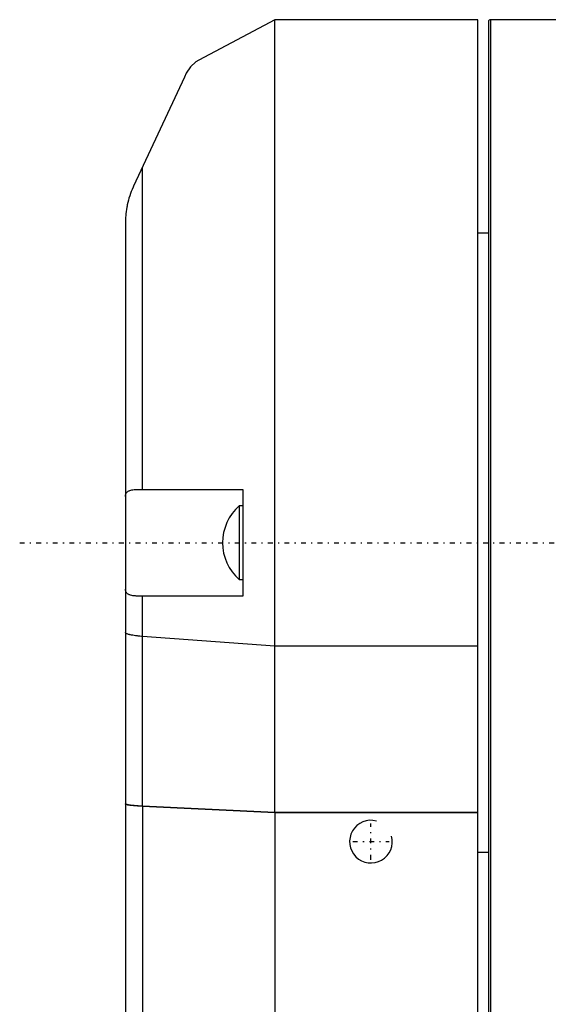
# Model space of a CAD drawing. Extents: x -109 to 109, y -1 to 887.
# Tile 6 of 11: x -109 to -59, y 677 to 769. Entities that reach past the tile are written whole.
import ezdxf

# ---------------------------------------------------------------- set-up
doc = ezdxf.new("R2010")
doc.units = 0
doc.linetypes.add('CENTER', pattern=[1.5, 0.45, -0.5, 0.05, -0.5])
for name, color, linetype in [('AM_0', 7, 'CONTINUOUS'), ('AM_10', 7, 'CONTINUOUS'), ('AM_7', 7, 'CENTER')]:
    doc.layers.add(name, color=color, linetype=linetype)

msp = doc.modelspace()

# ---------------------------------------------------------------- linework, layer by layer
at = {"layer": 'AM_0', "color": 7, "linetype": 'CONTINUOUS'}
for p, q in [((-85, 769), (-92.13, 765.209)), ((-66, 769), (-85, 769)), ((-85, 694.742), (-85, 769)), ((-66, 664.88), (-66, 769)), ((-65, 768.8), (-65, 671.2)), ((-40.389, 769), (-64.8, 769)), ((-64.8, 769), (-64.8, 671)), ((-93.47, 763.629), (-98.24, 753.4)), ((-97.408, 725), (-97.408, 755.183)), ((-99, 750), (-99, 540.247)), ((-65, 749), (-66, 749)), ((-97.591, 725), (-88, 725)), ((-88, 725), (-88, 715)), ((-88, 723.45), (-88.343, 723.45)), ((-88.343, 723.45), (-88.343, 716.55)), ((-88.343, 716.55), (-88, 716.55)), ((-88, 715), (-97.591, 715)), ((-97.408, 695.317), (-97.408, 715)), ((-85, 710.323), (-97.408, 711.224)), ((-66, 710.323), (-85, 710.323)), ((-85, 694.742), (-97.408, 695.317)), ((-97.408, 695.316), (-97.408, 604.998)), ((-97.408, 695.316), (-85, 694.741)), ((-66, 694.742), (-85, 694.742)), ((-85, 694.741), (-85, 531)), ((-85, 694.741), (-66, 694.741)), ((-66, 691), (-65, 691))]:
    msp.add_line(p, q, dxfattribs=at)
msp.add_lwpolyline([(-99, 695.547), (-98.951, 695.5), (-98.807, 695.455), (-98.572, 695.412), (-98.253, 695.374), (-97.861, 695.342), (-97.408, 695.316)], dxfattribs=at)
for points in [[(-92.13, 765.208, 0), (-92.398, 765.037, 0), (-92.906, 764.578, 0), (-93.317, 763.977, 0), (-93.47, 763.629, 0)], [(-98.24, 753.4, 0), (-98.285, 753.303, 0), (-98.371, 753.106, 0), (-98.452, 752.907, 0), (-98.491, 752.806, 0), (-98.528, 752.704, 0), (-98.599, 752.499, 0), (-98.664, 752.291, 0), (-98.724, 752.08, 0), (-98.778, 751.866, 0), (-98.827, 751.65, 0), (-98.849, 751.541, 0), (-98.87, 751.432, 0), (-98.906, 751.219, 0), (-98.935, 751.016, 0), (-98.957, 750.824, 0), (-98.974, 750.645, 0), (-98.985, 750.479, 0), (-98.99, 750.401, 0), (-98.993, 750.327, 0), (-98.998, 750.189, 0), (-98.999, 750.116, 0), (-98.999, 750.096, 0), (-99, 750.077, 0), (-99, 750.067, 0), (-99, 750.058, 0), (-99, 750.028, 0), (-99, 750.01, 0), (-99, 750.007, 0), (-99, 750.004, 0), (-99, 750.003, 0), (-99, 750.003, 0), (-99, 750.003, 0), (-99, 750.002, 0), (-99, 750.002, 0), (-99, 750.002, 0), (-99, 750.002, 0), (-99, 750.002, 0), (-99, 750.001, 0), (-99, 750.001, 0), (-99, 750.001, 0), (-99, 750.001, 0), (-99, 750.001, 0), (-99, 750.001, 0), (-99, 750.001, 0), (-99, 750.001, 0), (-99, 750.001, 0), (-99, 750.001, 0), (-99, 750.001, 0), (-99, 750.001, 0), (-99, 750.001, 0), (-99, 750.001, 0), (-99, 750.001, 0), (-99, 750.001, 0), (-99, 750.001, 0), (-99, 750.001, 0), (-99, 750.001, 0), (-99, 750.001, 0), (-99, 750.001, 0), (-99, 750.001, 0), (-99, 750.001, 0), (-99, 750.001, 0), (-99, 750.001, 0), (-99, 750.001, 0), (-99, 750.001, 0), (-99, 750.001, 0), (-99, 750, 0), (-99, 750, 0), (-99, 750, 0), (-99, 750, 0), (-99, 750, 0), (-99, 750, 0), (-99, 750, 0), (-99, 750, 0), (-99, 750, 0), (-99, 750, 0), (-99, 750, 0), (-99, 750, 0), (-99, 750, 0), (-99, 750, 0), (-99, 750, 0), (-99, 750, 0), (-99, 750, 0), (-99, 750, 0), (-99, 750, 0), (-99, 750, 0), (-99, 750, 0), (-99, 750, 0), (-99, 750, 0), (-99, 750, 0), (-99, 750, 0), (-99, 750, 0), (-99, 750, 0), (-99, 750, 0), (-99, 750, 0), (-99, 750, 0), (-99, 750, 0), (-99, 750, 0), (-99, 750, 0), (-99, 750, 0), (-99, 750, 0), (-99, 750, 0), (-99, 750, 0), (-99, 750, 0), (-99, 750, 0), (-99, 750, 0), (-99, 750, 0), (-99, 750, 0), (-99, 750, 0), (-99, 750, 0), (-99, 750, 0), (-99, 750, 0), (-99, 750, 0)], [(-99, 724.339, 0), (-98.999, 724.382, 0), (-98.99, 724.462, 0), (-98.973, 724.536, 0), (-98.961, 724.571, 0), (-98.947, 724.604, 0), (-98.912, 724.667, 0), (-98.867, 724.724, 0), (-98.813, 724.775, 0), (-98.749, 724.82, 0), (-98.677, 724.859, 0), (-98.637, 724.876, 0), (-98.596, 724.892, 0), (-98.506, 724.92, 0), (-98.408, 724.943, 0), (-98.301, 724.962, 0), (-98.187, 724.976, 0), (-98.066, 724.986, 0), (-98.002, 724.99, 0), (-97.938, 724.994, 0), (-97.804, 724.998, 0), (-97.664, 725, 0), (-97.591, 725, 0)], [(-97.591, 715, 0), (-97.664, 715, 0), (-97.804, 715.002, 0), (-97.938, 715.006, 0), (-98.003, 715.01, 0), (-98.066, 715.014, 0), (-98.188, 715.024, 0), (-98.302, 715.038, 0), (-98.408, 715.057, 0), (-98.507, 715.08, 0), (-98.597, 715.108, 0), (-98.638, 715.124, 0), (-98.678, 715.142, 0), (-98.75, 715.181, 0), (-98.813, 715.226, 0), (-98.867, 715.277, 0), (-98.912, 715.334, 0), (-98.947, 715.396, 0), (-98.962, 715.43, 0), (-98.973, 715.465, 0), (-98.991, 715.539, 0), (-98.999, 715.619, 0), (-99, 715.661, 0)], [(-97.408, 711.224, 0), (-97.488, 711.23, 0), (-97.642, 711.243, 0), (-97.789, 711.257, 0), (-97.861, 711.265, 0), (-97.931, 711.273, 0), (-98.065, 711.29, 0), (-98.192, 711.308, 0), (-98.311, 711.327, 0), (-98.422, 711.346, 0), (-98.524, 711.367, 0), (-98.572, 711.378, 0), (-98.617, 711.389, 0), (-98.7, 711.411, 0), (-98.774, 711.434, 0), (-98.838, 711.458, 0), (-98.891, 711.482, 0), (-98.934, 711.507, 0), (-98.951, 711.519, 0), (-98.966, 711.532, 0), (-98.988, 711.557, 0), (-98.999, 711.582, 0), (-99, 711.595, 0)], [(-97.408, 695.317, 0), (-97.487, 695.321, 0), (-97.641, 695.329, 0), (-97.789, 695.338, 0), (-97.861, 695.343, 0), (-97.931, 695.348, 0), (-98.065, 695.359, 0), (-98.192, 695.37, 0), (-98.311, 695.382, 0), (-98.422, 695.394, 0), (-98.524, 695.407, 0), (-98.572, 695.414, 0), (-98.617, 695.42, 0), (-98.7, 695.434, 0), (-98.774, 695.449, 0), (-98.838, 695.463, 0), (-98.891, 695.478, 0), (-98.934, 695.494, 0), (-98.951, 695.501, 0), (-98.966, 695.509, 0), (-98.988, 695.525, 0), (-98.999, 695.541, 0), (-99, 695.548, 0)]]:
    msp.add_polyline3d(points, dxfattribs=at)
for centre, radius, start, end in [((-64.8, 768.8), 0.2, 90, 180), ((-85.303, 719.998), 4.6, 131.36621, 179.9713), ((-85.303, 720.002), 4.6, 180.0287, 228.63379)]:
    msp.add_arc(centre, radius, start, end, dxfattribs=at)
at = {"layer": 'AM_10', "color": 7, "linetype": 'CONTINUOUS'}
msp.add_arc((-76, 692), 2, 75, 15, dxfattribs=at)
at = {"layer": 'AM_7', "color": 4, "linetype": 'CENTER'}
for p, q in [((-108.9, 720), (108.9, 720)), ((-76, 690.298), (-76, 693.702)), ((-77.702, 692), (-74.298, 692))]:
    msp.add_line(p, q, dxfattribs=at)

doc.saveas('drawing.dxf')
